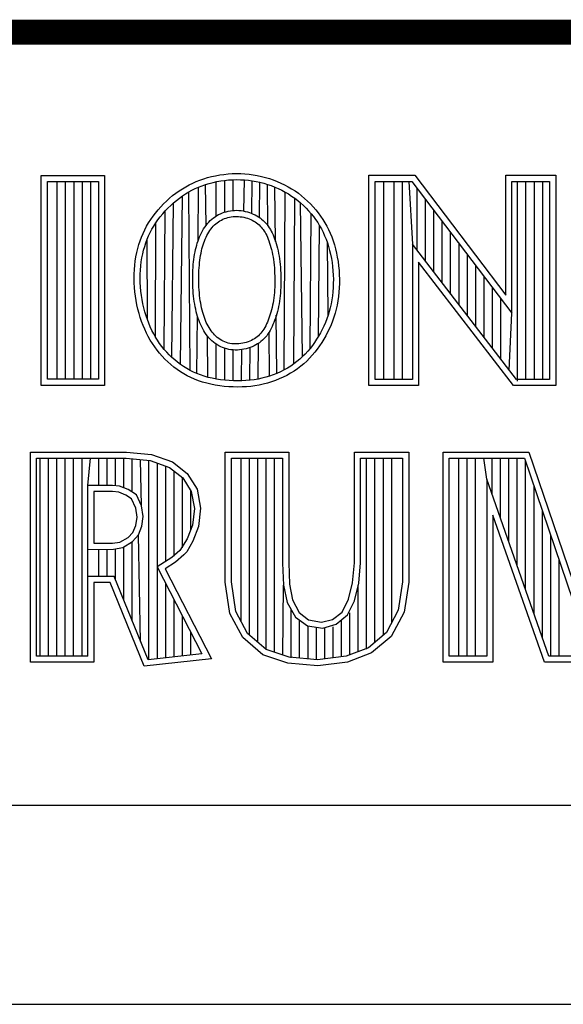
# Model space of a CAD drawing. Header units: inches. Extents: x 0 to 34, y 0 to 22.
# Tile 7 of 12: x 29.593 to 30.028, y 2.22 to 3.01. Entities that reach past the tile are written whole.
import ezdxf

# ---------------------------------------------------------------- set-up
doc = ezdxf.new("R2010")
doc.units = ezdxf.units.IN
doc.header["$LTSCALE"] = 1.87
doc.header["$MEASUREMENT"] = 0
doc.layers.get('0').update_dxf_attribs({"linetype": 'CONTINUOUS'})
doc.styles.get("Standard").update_dxf_attribs({"font": 'txt', "width": 0.8})

# ---------------------------------------------------------------- blocks, each defined once
blk = doc.blocks.new('*T33')
at = {"color": 0, "linetype": 'ByBlock', "lineweight": -2, "transparency": 16777216}
for p, q in [((0, 0), (5.13, 0)), ((0, 0), (0, -1.75)), ((5.13, 0), (5.13, -1.75)), ((0, -0.78), (5.13, -0.78)), ((0, -1.75), (5.13, -1.75))]:
    blk.add_line(p, q, dxfattribs=at)
at = {"color": 7, "linetype": 'Continuous', "transparency": 16777216, "insert": (2.565, -1.265), "char_height": 0.2, "width": 5.01, "attachment_point": 5}
blk.add_mtext('TPC-2230, 6 INCH', dxfattribs=at)

msp = doc.modelspace()

# ---------------------------------------------------------------- linework, layer by layer
at = {"color": 2, "linetype": 'Continuous'}
for p, q in [((29.60991, 2.88513), (29.66069, 2.88513)), ((29.60991, 2.71669), (29.60991, 2.88513)), ((29.66069, 2.88513), (29.66069, 2.71669)), ((29.73713, 2.88136), (29.74017, 2.88241)), ((29.74017, 2.88241), (29.74328, 2.88334)), ((29.74328, 2.88334), (29.74646, 2.88417)), ((29.74646, 2.88417), (29.7497, 2.88488)), ((29.7497, 2.88488), (29.75299, 2.88548)), ((29.75299, 2.88548), (29.75632, 2.88595)), ((29.75632, 2.88595), (29.75967, 2.8863)), ((29.75967, 2.8863), (29.76305, 2.88652)), ((29.76305, 2.88652), (29.76642, 2.88661)), ((29.76642, 2.88661), (29.7698, 2.88656)), ((29.7698, 2.88656), (29.77316, 2.88638)), ((29.77316, 2.88638), (29.7765, 2.88607)), ((29.7765, 2.88607), (29.77983, 2.88562)), ((29.77983, 2.88562), (29.78312, 2.88505)), ((29.78312, 2.88505), (29.78639, 2.88434)), ((29.78639, 2.88434), (29.78961, 2.88352)), ((29.78961, 2.88352), (29.79279, 2.88257)), ((29.79279, 2.88257), (29.79592, 2.8815)), ((29.87266, 2.88523), (29.90947, 2.88523)), ((29.87266, 2.71662), (29.87266, 2.88523)), ((29.90947, 2.88523), (29.98238, 2.78914)), ((29.98238, 2.88523), (30.02241, 2.88523)), ((29.98238, 2.78914), (29.98238, 2.88523)), ((30.02241, 2.88523), (30.02241, 2.71662)), ((29.61479, 2.88025), (29.65581, 2.88025)), ((29.61479, 2.72157), (29.61479, 2.88025)), ((29.62272, 2.72157), (29.62272, 2.88025)), ((29.62943, 2.72157), (29.62943, 2.88025)), ((29.63614, 2.72157), (29.63614, 2.88025)), ((29.64286, 2.72157), (29.64286, 2.88025)), ((29.64957, 2.72157), (29.64957, 2.88025)), ((29.65581, 2.88025), (29.65581, 2.72157)), ((29.72038, 2.87273), (29.72302, 2.87446)), ((29.72302, 2.87446), (29.72572, 2.87608)), ((29.72572, 2.87608), (29.72847, 2.87757)), ((29.72847, 2.87757), (29.73129, 2.87895)), ((29.73071, 2.87323), (29.73334, 2.87452)), ((29.73129, 2.87895), (29.73418, 2.88021)), ((29.73334, 2.87452), (29.73604, 2.8757)), ((29.73418, 2.88021), (29.73713, 2.88136)), ((29.73566, 2.8328), (29.73604, 2.8757)), ((29.73604, 2.8757), (29.73881, 2.87678)), ((29.73881, 2.87678), (29.74166, 2.87776)), ((29.74166, 2.87776), (29.7446, 2.87864)), ((29.74206, 2.84509), (29.74166, 2.87776)), ((29.7446, 2.87864), (29.7476, 2.87942)), ((29.7476, 2.87942), (29.75066, 2.8801)), ((29.75024, 2.85259), (29.75024, 2.88)), ((29.75066, 2.8801), (29.75377, 2.88066)), ((29.75377, 2.88066), (29.75692, 2.88111)), ((29.75692, 2.88111), (29.76009, 2.88144)), ((29.75695, 2.85565), (29.75695, 2.88111)), ((29.76009, 2.88144), (29.76327, 2.88164)), ((29.76327, 2.88164), (29.76645, 2.88173)), ((29.76366, 2.85699), (29.76366, 2.88166)), ((29.76645, 2.88173), (29.76963, 2.88168)), ((29.76963, 2.88168), (29.7728, 2.88151)), ((29.77242, 2.85648), (29.7728, 2.88151)), ((29.7728, 2.88151), (29.77595, 2.88122)), ((29.77595, 2.88122), (29.77908, 2.88079)), ((29.77876, 2.8546), (29.77908, 2.88079)), ((29.77908, 2.88079), (29.78219, 2.88025)), ((29.78219, 2.88025), (29.78527, 2.87959)), ((29.785, 2.85124), (29.78527, 2.87959)), ((29.78527, 2.87959), (29.7883, 2.87881)), ((29.7883, 2.87881), (29.7913, 2.87792)), ((29.7913, 2.87792), (29.79424, 2.87691)), ((29.79165, 2.84476), (29.7913, 2.87792)), ((29.79424, 2.87691), (29.79714, 2.87579)), ((29.79592, 2.8815), (29.79899, 2.88031)), ((29.79714, 2.87579), (29.79997, 2.87456)), ((29.7977, 2.83224), (29.79722, 2.87575)), ((29.79899, 2.88031), (29.802, 2.879)), ((29.79997, 2.87456), (29.80274, 2.87322)), ((29.802, 2.879), (29.80495, 2.87758)), ((29.80495, 2.87758), (29.80783, 2.87604)), ((29.80783, 2.87604), (29.81064, 2.87439)), ((29.81064, 2.87439), (29.81337, 2.87263)), ((29.87754, 2.88035), (29.90705, 2.88035)), ((29.87754, 2.7215), (29.87754, 2.88035)), ((29.88447, 2.7215), (29.88447, 2.88035)), ((29.89289, 2.7215), (29.89289, 2.88035)), ((29.8996, 2.7215), (29.8996, 2.88035)), ((29.90461, 2.88035), (29.90745, 2.82993)), ((29.90705, 2.88035), (29.98726, 2.77463)), ((29.91132, 2.82489), (29.91132, 2.87472)), ((29.98726, 2.88035), (30.01752, 2.88035)), ((29.98726, 2.77463), (29.98726, 2.88035)), ((29.99186, 2.7202), (29.99186, 2.88035)), ((29.99857, 2.7215), (29.99857, 2.88035)), ((30.00528, 2.7215), (30.00528, 2.88035)), ((30.01199, 2.7215), (30.01199, 2.88035)), ((30.01752, 2.88035), (30.01752, 2.7215)), ((29.71034, 2.86459), (29.71276, 2.8668)), ((29.71276, 2.8668), (29.71525, 2.86889)), ((29.71525, 2.86889), (29.71779, 2.87087)), ((29.71779, 2.87087), (29.72038, 2.87273)), ((29.71832, 2.8651), (29.72071, 2.86696)), ((29.72071, 2.86696), (29.72314, 2.8687)), ((29.72162, 2.73347), (29.72314, 2.8687)), ((29.72314, 2.8687), (29.72562, 2.87033)), ((29.72562, 2.87033), (29.72814, 2.87183)), ((29.72814, 2.87183), (29.73071, 2.87323)), ((29.72922, 2.72876), (29.72814, 2.87183)), ((29.80274, 2.87322), (29.80545, 2.87178)), ((29.80456, 2.72908), (29.80545, 2.87178)), ((29.80545, 2.87178), (29.80809, 2.87023)), ((29.80809, 2.87023), (29.81065, 2.86858)), ((29.81065, 2.86858), (29.81313, 2.86683)), ((29.81245, 2.73399), (29.81313, 2.86683)), ((29.81313, 2.86683), (29.81553, 2.86499)), ((29.81337, 2.87263), (29.81603, 2.87077)), ((29.81603, 2.87077), (29.81859, 2.86879)), ((29.81859, 2.86879), (29.82107, 2.86672)), ((29.82107, 2.86672), (29.82345, 2.86455)), ((29.70354, 2.85744), (29.70572, 2.85991)), ((29.70572, 2.85991), (29.70799, 2.86229)), ((29.70799, 2.86229), (29.71034, 2.86459)), ((29.70932, 2.85661), (29.71146, 2.85887)), ((29.71146, 2.85887), (29.71368, 2.86104)), ((29.71368, 2.86104), (29.71597, 2.86312)), ((29.7147, 2.73911), (29.71597, 2.86312)), ((29.71597, 2.86312), (29.71832, 2.8651)), ((29.81553, 2.86499), (29.81786, 2.86304)), ((29.81786, 2.86304), (29.82009, 2.86101)), ((29.8194, 2.73976), (29.81786, 2.86304)), ((29.82009, 2.86101), (29.82224, 2.85889)), ((29.82224, 2.85889), (29.8243, 2.8567)), ((29.82345, 2.86455), (29.82574, 2.8623)), ((29.82574, 2.8623), (29.82793, 2.85996)), ((29.82793, 2.85996), (29.83001, 2.85754)), ((29.91803, 2.81617), (29.91803, 2.86587)), ((29.69767, 2.8497), (29.69951, 2.85234)), ((29.69951, 2.85234), (29.70147, 2.85492)), ((29.70147, 2.85492), (29.70354, 2.85744)), ((29.70346, 2.84946), (29.70531, 2.85189)), ((29.70531, 2.85189), (29.70726, 2.85428)), ((29.70726, 2.85428), (29.70932, 2.85661)), ((29.7085, 2.74561), (29.70932, 2.85661)), ((29.74666, 2.85001), (29.74795, 2.85104)), ((29.74795, 2.85104), (29.74929, 2.85199)), ((29.74929, 2.85199), (29.75068, 2.85286)), ((29.75068, 2.85286), (29.75211, 2.85365)), ((29.75211, 2.85365), (29.75358, 2.85436)), ((29.75358, 2.85436), (29.75509, 2.855)), ((29.75509, 2.855), (29.75664, 2.85555)), ((29.75664, 2.85555), (29.75823, 2.85603)), ((29.75686, 2.85045), (29.75817, 2.85092)), ((29.75817, 2.85092), (29.75951, 2.85132)), ((29.75823, 2.85603), (29.75986, 2.85643)), ((29.75951, 2.85132), (29.76088, 2.85166)), ((29.75986, 2.85643), (29.76152, 2.85674)), ((29.76088, 2.85166), (29.76228, 2.85192)), ((29.76152, 2.85674), (29.76321, 2.85696)), ((29.76228, 2.85192), (29.7637, 2.8521)), ((29.76321, 2.85696), (29.76492, 2.85708)), ((29.7637, 2.8521), (29.76513, 2.85221)), ((29.76492, 2.85708), (29.76665, 2.85711)), ((29.76513, 2.85221), (29.76658, 2.85223)), ((29.76658, 2.85223), (29.76804, 2.85216)), ((29.76665, 2.85711), (29.76839, 2.85704)), ((29.76804, 2.85216), (29.76951, 2.85202)), ((29.76839, 2.85704), (29.77011, 2.85687)), ((29.76951, 2.85202), (29.77096, 2.8518)), ((29.77011, 2.85687), (29.77181, 2.85661)), ((29.77096, 2.8518), (29.7724, 2.85151)), ((29.77181, 2.85661), (29.77349, 2.85627)), ((29.7724, 2.85151), (29.77382, 2.85114)), ((29.77349, 2.85627), (29.77514, 2.85585)), ((29.77382, 2.85114), (29.77521, 2.85072)), ((29.77514, 2.85585), (29.77675, 2.85535)), ((29.77521, 2.85072), (29.77655, 2.85023)), ((29.77675, 2.85535), (29.77832, 2.85479)), ((29.77832, 2.85479), (29.77984, 2.85416)), ((29.77984, 2.85416), (29.7813, 2.85346)), ((29.7813, 2.85346), (29.78271, 2.8527)), ((29.78271, 2.8527), (29.78407, 2.85188)), ((29.78407, 2.85188), (29.78537, 2.85099)), ((29.78537, 2.85099), (29.78661, 2.85005)), ((29.8243, 2.8567), (29.82626, 2.85442)), ((29.82543, 2.74634), (29.82626, 2.85442)), ((29.82626, 2.85442), (29.82812, 2.85209)), ((29.82812, 2.85209), (29.82988, 2.84969)), ((29.83001, 2.85754), (29.832, 2.85505)), ((29.832, 2.85505), (29.83387, 2.8525)), ((29.83387, 2.8525), (29.83564, 2.84988)), ((29.92474, 2.80744), (29.92474, 2.85703)), ((29.69288, 2.84149), (29.69436, 2.84429)), ((29.69436, 2.84429), (29.69595, 2.84702)), ((29.69595, 2.84702), (29.69767, 2.8497)), ((29.69862, 2.84191), (29.70012, 2.84447)), ((29.70012, 2.84447), (29.70173, 2.84699)), ((29.70152, 2.75545), (29.70173, 2.84699)), ((29.70173, 2.84699), (29.70346, 2.84946)), ((29.74009, 2.84219), (29.74103, 2.84366)), ((29.74103, 2.84366), (29.74204, 2.84507)), ((29.74204, 2.84507), (29.74311, 2.84642)), ((29.74311, 2.84642), (29.74424, 2.84769)), ((29.74424, 2.84769), (29.74542, 2.84889)), ((29.74542, 2.84889), (29.74666, 2.85001)), ((29.74594, 2.84213), (29.74685, 2.84328)), ((29.74685, 2.84328), (29.7478, 2.84436)), ((29.7478, 2.84436), (29.74879, 2.84536)), ((29.74879, 2.84536), (29.74982, 2.84628)), ((29.74982, 2.84628), (29.7509, 2.84714)), ((29.7509, 2.84714), (29.75201, 2.84793)), ((29.75201, 2.84793), (29.75316, 2.84865)), ((29.75316, 2.84865), (29.75435, 2.84931)), ((29.75435, 2.84931), (29.75559, 2.84991)), ((29.75559, 2.84991), (29.75686, 2.85045)), ((29.77655, 2.85023), (29.77785, 2.8497)), ((29.77785, 2.8497), (29.7791, 2.8491)), ((29.7791, 2.8491), (29.78029, 2.84846)), ((29.78029, 2.84846), (29.78143, 2.84777)), ((29.78143, 2.84777), (29.78251, 2.84703)), ((29.78251, 2.84703), (29.78354, 2.84625)), ((29.78354, 2.84625), (29.78452, 2.84541)), ((29.78452, 2.84541), (29.78544, 2.84453)), ((29.78544, 2.84453), (29.78632, 2.8436)), ((29.78632, 2.8436), (29.78714, 2.84263)), ((29.78661, 2.85005), (29.78779, 2.84904)), ((29.78779, 2.84904), (29.7889, 2.84798)), ((29.7889, 2.84798), (29.78996, 2.84686)), ((29.78996, 2.84686), (29.79095, 2.84569)), ((29.79095, 2.84569), (29.79188, 2.84446)), ((29.79188, 2.84446), (29.79276, 2.84317)), ((29.79276, 2.84317), (29.79358, 2.84183)), ((29.82988, 2.84969), (29.83153, 2.84723)), ((29.83153, 2.84723), (29.83308, 2.84472)), ((29.83226, 2.75623), (29.83308, 2.84472)), ((29.83308, 2.84472), (29.83453, 2.84214)), ((29.83564, 2.84988), (29.83729, 2.8472)), ((29.83729, 2.8472), (29.83883, 2.84444)), ((29.83883, 2.84444), (29.84027, 2.84162)), ((29.93146, 2.79872), (29.93146, 2.84818)), ((29.68915, 2.83268), (29.69027, 2.83569)), ((29.69027, 2.83569), (29.69151, 2.83863)), ((29.69151, 2.83863), (29.69288, 2.84149)), ((29.69481, 2.83388), (29.69597, 2.83663)), ((29.69597, 2.83663), (29.69724, 2.8393)), ((29.69724, 2.8393), (29.69862, 2.84191)), ((29.73621, 2.83426), (29.73687, 2.83591)), ((29.73687, 2.83591), (29.7376, 2.83754)), ((29.7376, 2.83754), (29.73837, 2.83913)), ((29.73837, 2.83913), (29.7392, 2.84068)), ((29.7392, 2.84068), (29.74009, 2.84219)), ((29.74137, 2.834), (29.74202, 2.83548)), ((29.74202, 2.83548), (29.74272, 2.83691)), ((29.74272, 2.83691), (29.74346, 2.8383)), ((29.74346, 2.8383), (29.74425, 2.83963)), ((29.74425, 2.83963), (29.74507, 2.84091)), ((29.74507, 2.84091), (29.74594, 2.84213)), ((29.78714, 2.84263), (29.78792, 2.84161)), ((29.78792, 2.84161), (29.78866, 2.84052)), ((29.78866, 2.84052), (29.78936, 2.83938)), ((29.78936, 2.83938), (29.79002, 2.83817)), ((29.79002, 2.83817), (29.79066, 2.83688)), ((29.79066, 2.83688), (29.79128, 2.83552)), ((29.79128, 2.83552), (29.79187, 2.83407)), ((29.79358, 2.84183), (29.79435, 2.84043)), ((29.79435, 2.84043), (29.79508, 2.83897)), ((29.79508, 2.83897), (29.79576, 2.83744)), ((29.79576, 2.83744), (29.79642, 2.83585)), ((29.79642, 2.83585), (29.79704, 2.83418)), ((29.83453, 2.84214), (29.83587, 2.8395)), ((29.83587, 2.8395), (29.83711, 2.83678)), ((29.83711, 2.83678), (29.83825, 2.83398)), ((29.84027, 2.84162), (29.84159, 2.83871)), ((29.84159, 2.83871), (29.84281, 2.83573)), ((29.84281, 2.83573), (29.84392, 2.83265)), ((29.93817, 2.78999), (29.93817, 2.83934)), ((29.68725, 2.82642), (29.68814, 2.82959)), ((29.68814, 2.82959), (29.68915, 2.83268)), ((29.69197, 2.82519), (29.69281, 2.82817)), ((29.69281, 2.82817), (29.69375, 2.83107)), ((29.69375, 2.83107), (29.69481, 2.83388)), ((29.69496, 2.76953), (29.69481, 2.83388)), ((29.73359, 2.82556), (29.73402, 2.82737)), ((29.73402, 2.82737), (29.7345, 2.82915)), ((29.7345, 2.82915), (29.73502, 2.83089)), ((29.73502, 2.83089), (29.73559, 2.83259)), ((29.73559, 2.83259), (29.73621, 2.83426)), ((29.73876, 2.82618), (29.7392, 2.82782)), ((29.7392, 2.82782), (29.73967, 2.82941)), ((29.73967, 2.82941), (29.7402, 2.83097)), ((29.7402, 2.83097), (29.74076, 2.8325)), ((29.74076, 2.8325), (29.74137, 2.834)), ((29.79187, 2.83407), (29.79245, 2.83253)), ((29.79245, 2.83253), (29.79301, 2.8309)), ((29.79301, 2.8309), (29.79354, 2.82919)), ((29.79354, 2.82919), (29.79405, 2.82741)), ((29.79405, 2.82741), (29.79453, 2.82556)), ((29.79704, 2.83418), (29.79765, 2.83243)), ((29.79765, 2.83243), (29.79822, 2.8306)), ((29.79822, 2.8306), (29.79876, 2.82869)), ((29.79876, 2.82869), (29.79928, 2.82672)), ((29.83825, 2.83398), (29.8393, 2.83108)), ((29.8393, 2.83108), (29.84024, 2.8281)), ((29.83985, 2.77295), (29.8393, 2.83108)), ((29.84024, 2.8281), (29.84109, 2.82502)), ((29.84392, 2.83265), (29.84492, 2.82949)), ((29.84492, 2.82949), (29.84582, 2.82623)), ((29.99086, 2.7215), (29.90745, 2.82993)), ((29.90745, 2.82993), (29.90745, 2.7215)), ((29.94488, 2.78127), (29.94488, 2.83049)), ((29.68528, 2.81646), (29.68582, 2.81985)), ((29.68582, 2.81985), (29.68647, 2.82317)), ((29.68647, 2.82317), (29.68725, 2.82642)), ((29.69062, 2.81899), (29.69124, 2.82213)), ((29.69124, 2.82213), (29.69197, 2.82519)), ((29.73225, 2.81777), (29.73253, 2.81981)), ((29.73253, 2.81981), (29.73285, 2.82178)), ((29.73285, 2.82178), (29.7332, 2.82369)), ((29.7332, 2.82369), (29.73359, 2.82556)), ((29.73736, 2.81908), (29.73766, 2.82095)), ((29.73766, 2.82095), (29.73799, 2.82275)), ((29.73799, 2.82275), (29.73836, 2.82449)), ((29.73836, 2.82449), (29.73876, 2.82618)), ((29.79453, 2.82556), (29.79498, 2.82364)), ((29.79498, 2.82364), (29.79539, 2.82166)), ((29.79539, 2.82166), (29.79575, 2.81962)), ((29.79575, 2.81962), (29.79607, 2.81754)), ((29.79928, 2.82672), (29.79975, 2.82468)), ((29.79975, 2.82468), (29.80018, 2.82258)), ((29.80018, 2.82258), (29.80057, 2.82043)), ((29.80057, 2.82043), (29.80091, 2.81822)), ((29.84109, 2.82502), (29.84184, 2.82185)), ((29.84184, 2.82185), (29.84249, 2.8186)), ((29.84582, 2.82623), (29.84661, 2.82288)), ((29.84661, 2.82288), (29.84729, 2.81948)), ((29.84729, 2.81948), (29.84786, 2.81601)), ((29.95159, 2.77255), (29.95159, 2.82165)), ((29.68457, 2.80955), (29.68487, 2.81303)), ((29.68487, 2.81303), (29.68528, 2.81646)), ((29.68945, 2.80923), (29.68972, 2.81253)), ((29.68972, 2.81253), (29.69012, 2.81579)), ((29.69012, 2.81579), (29.69062, 2.81899)), ((29.73148, 2.80911), (29.73162, 2.81134)), ((29.73162, 2.81134), (29.73179, 2.81353)), ((29.73179, 2.81353), (29.73201, 2.81568)), ((29.73201, 2.81568), (29.73225, 2.81777)), ((29.73649, 2.81099), (29.73666, 2.8131)), ((29.73666, 2.8131), (29.73686, 2.81515)), ((29.73686, 2.81515), (29.73709, 2.81715)), ((29.73709, 2.81715), (29.73736, 2.81908)), ((29.79607, 2.81754), (29.79635, 2.81541)), ((29.79635, 2.81541), (29.79659, 2.81324)), ((29.79659, 2.81324), (29.79678, 2.81105)), ((29.80091, 2.81822), (29.8012, 2.81599)), ((29.8012, 2.81599), (29.80144, 2.81372)), ((29.80144, 2.81372), (29.80164, 2.81143)), ((29.80164, 2.81143), (29.8018, 2.80912)), ((29.84249, 2.8186), (29.84303, 2.8153)), ((29.84303, 2.8153), (29.84346, 2.81196)), ((29.84346, 2.81196), (29.84378, 2.80859)), ((29.84786, 2.81601), (29.84831, 2.81251)), ((29.84831, 2.81251), (29.84865, 2.80898)), ((29.98845, 2.71662), (29.91233, 2.81558)), ((29.91233, 2.81558), (29.91233, 2.71662)), ((29.9583, 2.76382), (29.9583, 2.8128)), ((29.68436, 2.80249), (29.68441, 2.80603)), ((29.68441, 2.80603), (29.68457, 2.80955)), ((29.68925, 2.80251), (29.68929, 2.80588)), ((29.68929, 2.80588), (29.68945, 2.80923)), ((29.73129, 2.80222), (29.73132, 2.80454)), ((29.73132, 2.80454), (29.73138, 2.80684)), ((29.73138, 2.80684), (29.73148, 2.80911)), ((29.73618, 2.80222), (29.7362, 2.80445)), ((29.7362, 2.80445), (29.73626, 2.80666)), ((29.73626, 2.80666), (29.73635, 2.80885)), ((29.73635, 2.80885), (29.73649, 2.81099)), ((29.79678, 2.81105), (29.79693, 2.80883)), ((29.79693, 2.80883), (29.79704, 2.8066)), ((29.79704, 2.8066), (29.79712, 2.80435)), ((29.79712, 2.80435), (29.79715, 2.80211)), ((29.8018, 2.80912), (29.80192, 2.8068)), ((29.80192, 2.8068), (29.802, 2.80448)), ((29.802, 2.80448), (29.80204, 2.80215)), ((29.84378, 2.80859), (29.84399, 2.80521)), ((29.84399, 2.80521), (29.84409, 2.80184)), ((29.84865, 2.80898), (29.84887, 2.80543)), ((29.84887, 2.80543), (29.84897, 2.80189)), ((29.96501, 2.7551), (29.96501, 2.80395)), ((29.68445, 2.79892), (29.68436, 2.80249)), ((29.68465, 2.79535), (29.68445, 2.79892)), ((29.68932, 2.79912), (29.68925, 2.80251)), ((29.68952, 2.79571), (29.68932, 2.79912)), ((29.68983, 2.7923), (29.68952, 2.79571)), ((29.73132, 2.79988), (29.73129, 2.80222)), ((29.73138, 2.79754), (29.73132, 2.79988)), ((29.73148, 2.79521), (29.73138, 2.79754)), ((29.7362, 2.79997), (29.73618, 2.80222)), ((29.73626, 2.79771), (29.7362, 2.79997)), ((29.73636, 2.79546), (29.73626, 2.79771)), ((29.73649, 2.79323), (29.73636, 2.79546)), ((29.79705, 2.79543), (29.79694, 2.79324)), ((29.79712, 2.79764), (29.79705, 2.79543)), ((29.79716, 2.79987), (29.79712, 2.79764)), ((29.79715, 2.80211), (29.79716, 2.79987)), ((29.802, 2.79752), (29.80193, 2.79523)), ((29.80204, 2.79983), (29.802, 2.79752)), ((29.80204, 2.80215), (29.80204, 2.79983)), ((29.84407, 2.79848), (29.84393, 2.79514)), ((29.84409, 2.80184), (29.84407, 2.79848)), ((29.84895, 2.79836), (29.84881, 2.79486)), ((29.84897, 2.80189), (29.84895, 2.79836)), ((29.68498, 2.79178), (29.68465, 2.79535)), ((29.68542, 2.78823), (29.68498, 2.79178)), ((29.68598, 2.7847), (29.68542, 2.78823)), ((29.69026, 2.78891), (29.68983, 2.7923)), ((29.69079, 2.78554), (29.69026, 2.78891)), ((29.73162, 2.79289), (29.73148, 2.79521)), ((29.73181, 2.79059), (29.73162, 2.79289)), ((29.73203, 2.78833), (29.73181, 2.79059)), ((29.73229, 2.7861), (29.73203, 2.78833)), ((29.73667, 2.79102), (29.73649, 2.79323)), ((29.73688, 2.78885), (29.73667, 2.79102)), ((29.73713, 2.78672), (29.73688, 2.78885)), ((29.79659, 2.78897), (29.79636, 2.78689)), ((29.79679, 2.79109), (29.79659, 2.78897)), ((29.79694, 2.79324), (29.79679, 2.79109)), ((29.80145, 2.78847), (29.8012, 2.78628)), ((29.80165, 2.79069), (29.80145, 2.78847)), ((29.80181, 2.79295), (29.80165, 2.79069)), ((29.80193, 2.79523), (29.80181, 2.79295)), ((29.84332, 2.78856), (29.84285, 2.78533)), ((29.84368, 2.79183), (29.84332, 2.78856)), ((29.84393, 2.79514), (29.84368, 2.79183)), ((29.84817, 2.78794), (29.84767, 2.78453)), ((29.84855, 2.79138), (29.84817, 2.78794)), ((29.84881, 2.79486), (29.84855, 2.79138)), ((29.97172, 2.74637), (29.97172, 2.79511)), ((29.68665, 2.78121), (29.68598, 2.7847)), ((29.68742, 2.77778), (29.68665, 2.78121)), ((29.69142, 2.78221), (29.69079, 2.78554)), ((29.69216, 2.77893), (29.69142, 2.78221)), ((29.73259, 2.78393), (29.73229, 2.7861)), ((29.73293, 2.78181), (29.73259, 2.78393)), ((29.7333, 2.77976), (29.73293, 2.78181)), ((29.73372, 2.77776), (29.7333, 2.77976)), ((29.73742, 2.78465), (29.73713, 2.78672)), ((29.73774, 2.78264), (29.73742, 2.78465)), ((29.73809, 2.78069), (29.73774, 2.78264)), ((29.73849, 2.77881), (29.73809, 2.78069)), ((29.79538, 2.78097), (29.79497, 2.77911)), ((29.79575, 2.78289), (29.79538, 2.78097)), ((29.79608, 2.78486), (29.79575, 2.78289)), ((29.79636, 2.78689), (29.79608, 2.78486)), ((29.80016, 2.77999), (29.79973, 2.778)), ((29.80056, 2.78203), (29.80016, 2.77999)), ((29.8009, 2.78413), (29.80056, 2.78203)), ((29.8012, 2.78628), (29.8009, 2.78413)), ((29.84227, 2.78214), (29.84157, 2.77902)), ((29.84285, 2.78533), (29.84227, 2.78214)), ((29.84705, 2.78117), (29.84631, 2.77787)), ((29.84767, 2.78453), (29.84705, 2.78117)), ((29.97844, 2.73765), (29.97844, 2.78626)), ((29.6883, 2.77441), (29.68742, 2.77778)), ((29.68928, 2.77111), (29.6883, 2.77441)), ((29.693, 2.77572), (29.69216, 2.77893)), ((29.69393, 2.77259), (29.693, 2.77572)), ((29.69496, 2.76953), (29.69393, 2.77259)), ((29.73417, 2.77581), (29.73372, 2.77776)), ((29.73467, 2.77392), (29.73417, 2.77581)), ((29.73521, 2.77208), (29.73467, 2.77392)), ((29.73473, 2.72618), (29.73513, 2.77233)), ((29.73578, 2.77029), (29.73521, 2.77208)), ((29.73891, 2.77699), (29.73849, 2.77881)), ((29.73937, 2.77522), (29.73891, 2.77699)), ((29.73987, 2.77352), (29.73937, 2.77522)), ((29.74041, 2.77186), (29.73987, 2.77352)), ((29.74097, 2.77026), (29.74041, 2.77186)), ((29.79298, 2.77215), (29.79241, 2.77053)), ((29.79353, 2.77381), (29.79298, 2.77215)), ((29.79404, 2.77553), (29.79353, 2.77381)), ((29.79453, 2.77729), (29.79404, 2.77553)), ((29.79497, 2.77911), (29.79453, 2.77729)), ((29.79819, 2.77235), (29.7976, 2.77057)), ((29.79874, 2.77418), (29.79819, 2.77235)), ((29.79887, 2.72636), (29.79836, 2.77292)), ((29.79925, 2.77606), (29.79874, 2.77418)), ((29.79973, 2.778), (29.79925, 2.77606)), ((29.83985, 2.77295), (29.83883, 2.77001)), ((29.84077, 2.77595), (29.83985, 2.77295)), ((29.84157, 2.77902), (29.84077, 2.77595)), ((29.84546, 2.77462), (29.8445, 2.77144)), ((29.84631, 2.77787), (29.84546, 2.77462)), ((29.98515, 2.72892), (29.98726, 2.77463)), ((29.69036, 2.76789), (29.68928, 2.77111)), ((29.69155, 2.76475), (29.69036, 2.76789)), ((29.69283, 2.76168), (29.69155, 2.76475)), ((29.69608, 2.76655), (29.69496, 2.76953)), ((29.6973, 2.76366), (29.69608, 2.76655)), ((29.7364, 2.76856), (29.73578, 2.77029)), ((29.73706, 2.76686), (29.7364, 2.76856)), ((29.73777, 2.76521), (29.73706, 2.76686)), ((29.73852, 2.7636), (29.73777, 2.76521)), ((29.74158, 2.76871), (29.74097, 2.77026)), ((29.74222, 2.76721), (29.74158, 2.76871)), ((29.7429, 2.76576), (29.74222, 2.76721)), ((29.74362, 2.76436), (29.7429, 2.76576)), ((29.74439, 2.76302), (29.74362, 2.76436)), ((29.78984, 2.76455), (29.78912, 2.76319)), ((29.79053, 2.76596), (29.78984, 2.76455)), ((29.79118, 2.76743), (29.79053, 2.76596)), ((29.79181, 2.76896), (29.79118, 2.76743)), ((29.79241, 2.77053), (29.79181, 2.76896)), ((29.79495, 2.7639), (29.79419, 2.76233)), ((29.79567, 2.76551), (29.79495, 2.7639)), ((29.79635, 2.76716), (29.79567, 2.76551)), ((29.79699, 2.76884), (29.79635, 2.76716)), ((29.7976, 2.77057), (29.79699, 2.76884)), ((29.83649, 2.76432), (29.83517, 2.76156)), ((29.83771, 2.76714), (29.83649, 2.76432)), ((29.83883, 2.77001), (29.83771, 2.76714)), ((29.84223, 2.76528), (29.84093, 2.7623)), ((29.84342, 2.76833), (29.84223, 2.76528)), ((29.8445, 2.77144), (29.84342, 2.76833)), ((29.69423, 2.7587), (29.69283, 2.76168)), ((29.69572, 2.75579), (29.69423, 2.7587)), ((29.69861, 2.76084), (29.6973, 2.76366)), ((29.70002, 2.75811), (29.69861, 2.76084)), ((29.70152, 2.75545), (29.70002, 2.75811)), ((29.73933, 2.76203), (29.73852, 2.7636)), ((29.7402, 2.76051), (29.73933, 2.76203)), ((29.74112, 2.75904), (29.7402, 2.76051)), ((29.74211, 2.75762), (29.74112, 2.75904)), ((29.74316, 2.75625), (29.74211, 2.75762)), ((29.74353, 2.72322), (29.74313, 2.75629)), ((29.74428, 2.75494), (29.74316, 2.75625)), ((29.7452, 2.76173), (29.74439, 2.76302)), ((29.74605, 2.7605), (29.7452, 2.76173)), ((29.74696, 2.75932), (29.74605, 2.7605)), ((29.74791, 2.7582), (29.74696, 2.75932)), ((29.74892, 2.75713), (29.74791, 2.7582)), ((29.74997, 2.75613), (29.74892, 2.75713)), ((29.75106, 2.75519), (29.74997, 2.75613)), ((29.78401, 2.75653), (29.783, 2.75566)), ((29.78497, 2.75746), (29.78401, 2.75653)), ((29.78588, 2.75846), (29.78497, 2.75746)), ((29.78675, 2.75953), (29.78588, 2.75846)), ((29.78758, 2.76068), (29.78675, 2.75953)), ((29.78837, 2.7619), (29.78758, 2.76068)), ((29.78912, 2.76319), (29.78837, 2.7619)), ((29.79063, 2.75657), (29.78958, 2.75528)), ((29.79161, 2.75793), (29.79063, 2.75657)), ((29.79253, 2.75934), (29.79161, 2.75793)), ((29.79339, 2.76081), (29.79253, 2.75934)), ((29.79294, 2.72413), (29.79256, 2.75941)), ((29.79419, 2.76233), (29.79339, 2.76081)), ((29.83226, 2.75623), (29.83068, 2.75365)), ((29.83376, 2.75887), (29.83226, 2.75623)), ((29.83517, 2.76156), (29.83376, 2.75887)), ((29.83805, 2.75653), (29.83646, 2.75374)), ((29.83954, 2.75938), (29.83805, 2.75653)), ((29.84093, 2.7623), (29.83954, 2.75938)), ((29.69732, 2.75296), (29.69572, 2.75579)), ((29.69903, 2.75021), (29.69732, 2.75296)), ((29.70084, 2.74754), (29.69903, 2.75021)), ((29.70312, 2.75287), (29.70152, 2.75545)), ((29.70482, 2.75037), (29.70312, 2.75287)), ((29.70662, 2.74795), (29.70482, 2.75037)), ((29.74545, 2.75369), (29.74428, 2.75494)), ((29.74669, 2.75251), (29.74545, 2.75369)), ((29.74799, 2.75139), (29.74669, 2.75251)), ((29.74935, 2.75036), (29.74799, 2.75139)), ((29.75076, 2.7494), (29.74935, 2.75036)), ((29.75024, 2.72175), (29.75024, 2.74975)), ((29.75223, 2.74852), (29.75076, 2.7494)), ((29.7522, 2.75432), (29.75106, 2.75519)), ((29.75338, 2.75352), (29.7522, 2.75432)), ((29.75376, 2.74774), (29.75223, 2.74852)), ((29.7546, 2.7528), (29.75338, 2.75352)), ((29.75586, 2.75215), (29.7546, 2.7528)), ((29.75715, 2.75158), (29.75586, 2.75215)), ((29.75847, 2.7511), (29.75715, 2.75158)), ((29.75982, 2.7507), (29.75847, 2.7511)), ((29.76121, 2.75038), (29.75982, 2.7507)), ((29.76261, 2.75014), (29.76121, 2.75038)), ((29.76404, 2.74999), (29.76261, 2.75014)), ((29.76549, 2.74992), (29.76404, 2.74999)), ((29.76696, 2.74994), (29.76549, 2.74992)), ((29.76844, 2.75005), (29.76696, 2.74994)), ((29.76993, 2.75023), (29.76844, 2.75005)), ((29.77141, 2.75049), (29.76993, 2.75023)), ((29.77288, 2.75082), (29.77141, 2.75049)), ((29.77432, 2.75123), (29.77288, 2.75082)), ((29.77573, 2.75169), (29.77432, 2.75123)), ((29.77709, 2.75222), (29.77573, 2.75169)), ((29.77839, 2.7528), (29.77709, 2.75222)), ((29.77963, 2.75343), (29.77839, 2.7528)), ((29.78049, 2.74839), (29.77896, 2.74771)), ((29.78081, 2.75412), (29.77963, 2.75343)), ((29.78197, 2.74914), (29.78049, 2.74839)), ((29.78193, 2.75486), (29.78081, 2.75412)), ((29.783, 2.75566), (29.78193, 2.75486)), ((29.78339, 2.74997), (29.78197, 2.74914)), ((29.78475, 2.75087), (29.78339, 2.74997)), ((29.7838, 2.72178), (29.78407, 2.75042)), ((29.78606, 2.75186), (29.78475, 2.75087)), ((29.7873, 2.75292), (29.78606, 2.75186)), ((29.78847, 2.75406), (29.7873, 2.75292)), ((29.78958, 2.75528), (29.78847, 2.75406)), ((29.82726, 2.7487), (29.82543, 2.74634)), ((29.82901, 2.75114), (29.82726, 2.7487)), ((29.83068, 2.75365), (29.82901, 2.75114)), ((29.83303, 2.74837), (29.83117, 2.74578)), ((29.83479, 2.75102), (29.83303, 2.74837)), ((29.83646, 2.75374), (29.83479, 2.75102)), ((29.70275, 2.74496), (29.70084, 2.74754)), ((29.70477, 2.74247), (29.70275, 2.74496)), ((29.70688, 2.74006), (29.70477, 2.74247)), ((29.7085, 2.74561), (29.70662, 2.74795)), ((29.71048, 2.74335), (29.7085, 2.74561)), ((29.71255, 2.74119), (29.71048, 2.74335)), ((29.7147, 2.73911), (29.71255, 2.74119)), ((29.75533, 2.74705), (29.75376, 2.74774)), ((29.75694, 2.74647), (29.75533, 2.74705)), ((29.75858, 2.74598), (29.75694, 2.74647)), ((29.75695, 2.72081), (29.75695, 2.74646)), ((29.76025, 2.74559), (29.75858, 2.74598)), ((29.76195, 2.74531), (29.76025, 2.74559)), ((29.76367, 2.74512), (29.76195, 2.74531)), ((29.76366, 2.72034), (29.76366, 2.74512)), ((29.76541, 2.74504), (29.76367, 2.74512)), ((29.76716, 2.74506), (29.76541, 2.74504)), ((29.76891, 2.74518), (29.76716, 2.74506)), ((29.77066, 2.7454), (29.76891, 2.74518)), ((29.77038, 2.72032), (29.77075, 2.74542)), ((29.77238, 2.7457), (29.77066, 2.7454)), ((29.77408, 2.74609), (29.77238, 2.7457)), ((29.77575, 2.74656), (29.77408, 2.74609)), ((29.77737, 2.7471), (29.77575, 2.74656)), ((29.77709, 2.72078), (29.77742, 2.74711)), ((29.77896, 2.74771), (29.77737, 2.7471)), ((29.8215, 2.74187), (29.8194, 2.73976)), ((29.82351, 2.74406), (29.8215, 2.74187)), ((29.82543, 2.74634), (29.82351, 2.74406)), ((29.82718, 2.74084), (29.82503, 2.73849)), ((29.82923, 2.74327), (29.82718, 2.74084)), ((29.83117, 2.74578), (29.82923, 2.74327)), ((29.70908, 2.73775), (29.70688, 2.74006)), ((29.71138, 2.73553), (29.70908, 2.73775)), ((29.71376, 2.73342), (29.71138, 2.73553)), ((29.71623, 2.7314), (29.71376, 2.73342)), ((29.71693, 2.73713), (29.7147, 2.73911)), ((29.71923, 2.73525), (29.71693, 2.73713)), ((29.72162, 2.73347), (29.71923, 2.73525)), ((29.72407, 2.73179), (29.72162, 2.73347)), ((29.80992, 2.73225), (29.80728, 2.73061)), ((29.81245, 2.73399), (29.80992, 2.73225)), ((29.81488, 2.73582), (29.81245, 2.73399)), ((29.81719, 2.73775), (29.81488, 2.73582)), ((29.8194, 2.73976), (29.81719, 2.73775)), ((29.8204, 2.73407), (29.81791, 2.732)), ((29.82277, 2.73623), (29.8204, 2.73407)), ((29.82503, 2.73849), (29.82277, 2.73623)), ((29.71878, 2.7295), (29.71623, 2.7314)), ((29.72141, 2.7277), (29.71878, 2.7295)), ((29.72413, 2.72601), (29.72141, 2.7277)), ((29.7266, 2.73022), (29.72407, 2.73179)), ((29.72694, 2.72444), (29.72413, 2.72601)), ((29.72922, 2.72876), (29.7266, 2.73022)), ((29.72985, 2.72299), (29.72694, 2.72444)), ((29.73193, 2.72741), (29.72922, 2.72876)), ((29.73473, 2.72618), (29.73193, 2.72741)), ((29.73763, 2.72505), (29.73473, 2.72618)), ((29.74064, 2.72405), (29.73763, 2.72505)), ((29.79593, 2.72518), (29.79294, 2.72413)), ((29.79887, 2.72636), (29.79593, 2.72518)), ((29.80175, 2.72766), (29.79887, 2.72636)), ((29.80456, 2.72908), (29.80175, 2.72766)), ((29.80685, 2.72477), (29.80386, 2.72326)), ((29.80728, 2.73061), (29.80456, 2.72908)), ((29.80977, 2.72641), (29.80685, 2.72477)), ((29.81259, 2.72816), (29.80977, 2.72641)), ((29.81531, 2.73003), (29.81259, 2.72816)), ((29.81791, 2.732), (29.81531, 2.73003)), ((29.66069, 2.71669), (29.60991, 2.71669)), ((29.65581, 2.72157), (29.61479, 2.72157)), ((29.73286, 2.72166), (29.72985, 2.72299)), ((29.73598, 2.72046), (29.73286, 2.72166)), ((29.7392, 2.71938), (29.73598, 2.72046)), ((29.74252, 2.71844), (29.7392, 2.71938)), ((29.74376, 2.72316), (29.74064, 2.72405)), ((29.74594, 2.71762), (29.74252, 2.71844)), ((29.74698, 2.7224), (29.74376, 2.72316)), ((29.74944, 2.71694), (29.74594, 2.71762)), ((29.75029, 2.72175), (29.74698, 2.7224)), ((29.75298, 2.71638), (29.74944, 2.71694)), ((29.75366, 2.72122), (29.75029, 2.72175)), ((29.75707, 2.7208), (29.75366, 2.72122)), ((29.7605, 2.72051), (29.75707, 2.7208)), ((29.76393, 2.72034), (29.7605, 2.72051)), ((29.76734, 2.72028), (29.76393, 2.72034)), ((29.77071, 2.72034), (29.76734, 2.72028)), ((29.77403, 2.72051), (29.77071, 2.72034)), ((29.7773, 2.72081), (29.77403, 2.72051)), ((29.78052, 2.72122), (29.7773, 2.72081)), ((29.7837, 2.72176), (29.78052, 2.72122)), ((29.78461, 2.71697), (29.78124, 2.71639)), ((29.78683, 2.72242), (29.7837, 2.72176)), ((29.78794, 2.71767), (29.78461, 2.71697)), ((29.78991, 2.72322), (29.78683, 2.72242)), ((29.79122, 2.71851), (29.78794, 2.71767)), ((29.79294, 2.72413), (29.78991, 2.72322)), ((29.79446, 2.71949), (29.79122, 2.71851)), ((29.79765, 2.72061), (29.79446, 2.71949)), ((29.80078, 2.72187), (29.79765, 2.72061)), ((29.80386, 2.72326), (29.80078, 2.72187)), ((29.91233, 2.71662), (29.87266, 2.71662)), ((29.90745, 2.7215), (29.87754, 2.7215)), ((30.02241, 2.71662), (29.98845, 2.71662)), ((30.01752, 2.7215), (29.99086, 2.7215)), ((29.75657, 2.71595), (29.75298, 2.71638)), ((29.76017, 2.71564), (29.75657, 2.71595)), ((29.76376, 2.71546), (29.76017, 2.71564)), ((29.76734, 2.7154), (29.76376, 2.71546)), ((29.77088, 2.71546), (29.76734, 2.7154)), ((29.77437, 2.71564), (29.77088, 2.71546)), ((29.77783, 2.71595), (29.77437, 2.71564)), ((29.78124, 2.71639), (29.77783, 2.71595)), ((29.60117, 2.66323), (29.67829, 2.66323)), ((29.60117, 2.4947), (29.60117, 2.66323)), ((29.67829, 2.66323), (29.69827, 2.66124)), ((29.69827, 2.66124), (29.71513, 2.65531)), ((29.75744, 2.66323), (29.80831, 2.66323)), ((29.75744, 2.55883), (29.75744, 2.66323)), ((29.80831, 2.66323), (29.80831, 2.57431)), ((29.86103, 2.66323), (29.90452, 2.66323)), ((29.86103, 2.57431), (29.86103, 2.66323)), ((29.90452, 2.66323), (29.90452, 2.55883)), ((29.93211, 2.66323), (30.00096, 2.66323)), ((29.93211, 2.4947), (29.93211, 2.66323)), ((30.00096, 2.66323), (30.03611, 2.55981)), ((29.60606, 2.65835), (29.67805, 2.65835)), ((29.60606, 2.49958), (29.60606, 2.65835)), ((29.60902, 2.49958), (29.60902, 2.65835)), ((29.61573, 2.49958), (29.61573, 2.65835)), ((29.62244, 2.49958), (29.62244, 2.65835)), ((29.62915, 2.49958), (29.62915, 2.65835)), ((29.63586, 2.49958), (29.63586, 2.65835)), ((29.64258, 2.49958), (29.64258, 2.65835)), ((29.64718, 2.63648), (29.64929, 2.65835)), ((29.656, 2.63648), (29.656, 2.65835)), ((29.66271, 2.63648), (29.66271, 2.65835)), ((29.66942, 2.6362), (29.66942, 2.65835)), ((29.67613, 2.63454), (29.67613, 2.65835)), ((29.67805, 2.65835), (29.69721, 2.65644)), ((29.68285, 2.63113), (29.68285, 2.65787)), ((29.69022, 2.62021), (29.68956, 2.6572)), ((29.69627, 2.49682), (29.69627, 2.65654)), ((29.69721, 2.65644), (29.71275, 2.65098)), ((29.70298, 2.49755), (29.70298, 2.65441)), ((29.71513, 2.65531), (29.727, 2.64595)), ((29.76232, 2.65835), (29.80343, 2.65835)), ((29.76232, 2.55919), (29.76232, 2.65835)), ((29.7701, 2.52742), (29.7701, 2.65835)), ((29.77681, 2.51644), (29.77681, 2.65835)), ((29.78352, 2.51064), (29.78352, 2.65835)), ((29.79023, 2.50485), (29.79023, 2.65835)), ((29.79694, 2.50267), (29.79694, 2.65835)), ((29.80343, 2.65835), (29.80343, 2.57409)), ((29.86591, 2.65835), (29.89964, 2.65835)), ((29.86591, 2.57431), (29.86591, 2.65835)), ((29.87077, 2.50519), (29.87077, 2.65835)), ((29.87748, 2.51081), (29.87748, 2.65835)), ((29.88419, 2.51643), (29.88419, 2.65835)), ((29.89091, 2.52653), (29.89091, 2.65835)), ((29.89964, 2.65835), (29.89964, 2.55921)), ((29.93699, 2.65835), (29.99746, 2.65835)), ((29.93699, 2.49958), (29.93699, 2.65835)), ((29.9446, 2.49958), (29.9446, 2.65835)), ((29.95131, 2.49958), (29.95131, 2.65835)), ((29.95802, 2.49958), (29.95802, 2.65835)), ((29.96719, 2.64142), (29.96473, 2.65835)), ((29.97145, 2.62929), (29.97145, 2.65835)), ((29.97816, 2.61015), (29.97816, 2.65835)), ((29.98487, 2.59102), (29.98487, 2.65835)), ((29.99158, 2.57188), (29.99158, 2.65835)), ((29.99746, 2.65835), (30.03624, 2.54426)), ((29.99829, 2.55275), (29.99829, 2.65592)), ((29.70969, 2.57557), (29.70969, 2.65205)), ((29.71275, 2.65098), (29.72331, 2.64264)), ((29.7164, 2.57979), (29.7164, 2.64809)), ((29.727, 2.64595), (29.7348, 2.63347)), ((29.72312, 2.58634), (29.72312, 2.6428)), ((29.72331, 2.64264), (29.73017, 2.63167)), ((30.01694, 2.49958), (29.96719, 2.64142)), ((29.96719, 2.64142), (29.96719, 2.49958)), ((29.66705, 2.63648), (29.64718, 2.63648)), ((29.64718, 2.49958), (29.64718, 2.63648)), ((29.66705, 2.6316), (29.65207, 2.6316)), ((29.65207, 2.6316), (29.65207, 2.59009)), ((29.67265, 2.63582), (29.66705, 2.63648)), ((29.67205, 2.63097), (29.66705, 2.6316)), ((29.67767, 2.62879), (29.67205, 2.63097)), ((29.67944, 2.63334), (29.67265, 2.63582)), ((29.68621, 2.62896), (29.67944, 2.63334)), ((29.72983, 2.60104), (29.72983, 2.63222)), ((29.73017, 2.63167), (29.73268, 2.61799)), ((29.7348, 2.63347), (29.73761, 2.61818)), ((30.005, 2.53361), (30.005, 2.63617)), ((29.68235, 2.62567), (29.67767, 2.62879)), ((29.68579, 2.61818), (29.68235, 2.62567)), ((29.69022, 2.62021), (29.68621, 2.62896)), ((29.68672, 2.611), (29.68579, 2.61818)), ((29.69156, 2.61163), (29.69022, 2.62021)), ((29.73268, 2.61799), (29.73127, 2.60468)), ((29.73761, 2.61818), (29.73605, 2.60351)), ((30.01171, 2.51448), (30.01171, 2.61642)), ((29.68579, 2.60445), (29.68672, 2.611)), ((29.69062, 2.60376), (29.69156, 2.61163)), ((30.01348, 2.4947), (29.97207, 2.61275)), ((29.97207, 2.61275), (29.97207, 2.4947)), ((29.67954, 2.59477), (29.68329, 2.59883)), ((29.68329, 2.59883), (29.68579, 2.60445)), ((29.68775, 2.59685), (29.69062, 2.60376)), ((29.73127, 2.60468), (29.72695, 2.59374)), ((29.73605, 2.60351), (29.73137, 2.59165)), ((29.66705, 2.59009), (29.67298, 2.59103)), ((29.67298, 2.59103), (29.67954, 2.59477)), ((29.6754, 2.58679), (29.68313, 2.59146)), ((29.68285, 2.52794), (29.68285, 2.59113)), ((29.68313, 2.59146), (29.68775, 2.59685)), ((29.68956, 2.51136), (29.68775, 2.59685)), ((29.72695, 2.59374), (29.72091, 2.58435)), ((29.73137, 2.59165), (29.72668, 2.58323)), ((30.01843, 2.49958), (30.01843, 2.59667)), ((29.64718, 2.58521), (29.66781, 2.58527)), ((29.65207, 2.59009), (29.66705, 2.59009)), ((29.656, 2.56345), (29.656, 2.58523)), ((29.66271, 2.56345), (29.66271, 2.58525)), ((29.66781, 2.58527), (29.6754, 2.58679)), ((29.66942, 2.5611), (29.66942, 2.58527)), ((29.67613, 2.54452), (29.67613, 2.58693)), ((29.72091, 2.58435), (29.71467, 2.5787)), ((29.72668, 2.58323), (29.72419, 2.58073)), ((29.71467, 2.5787), (29.70281, 2.57124)), ((29.71763, 2.5748), (29.7092, 2.56949)), ((29.72419, 2.58073), (29.71763, 2.5748)), ((30.02514, 2.49958), (30.02514, 2.57693)), ((29.70281, 2.57124), (29.73876, 2.50148)), ((29.7092, 2.56949), (29.74635, 2.49741)), ((29.80343, 2.57409), (29.80424, 2.55651)), ((29.80831, 2.57431), (29.80905, 2.55736)), ((29.85955, 2.55846), (29.86103, 2.57431)), ((29.86441, 2.55801), (29.86591, 2.57431)), ((29.66847, 2.56345), (29.64718, 2.56345)), ((29.66518, 2.55857), (29.65207, 2.55857)), ((29.65207, 2.55857), (29.65207, 2.4947)), ((29.69234, 2.49147), (29.66518, 2.55857)), ((29.69548, 2.49673), (29.66847, 2.56345)), ((29.76113, 2.53378), (29.75744, 2.55883)), ((29.76583, 2.53534), (29.76232, 2.55919)), ((29.89964, 2.55921), (29.89614, 2.53644)), ((29.90452, 2.55883), (29.90084, 2.53488)), ((29.70969, 2.49829), (29.70969, 2.55788)), ((29.80365, 2.50043), (29.80424, 2.55651)), ((29.80424, 2.55651), (29.80696, 2.54252)), ((29.80905, 2.55736), (29.81126, 2.54483)), ((29.85623, 2.5452), (29.85955, 2.55846)), ((29.86097, 2.54401), (29.86441, 2.55801)), ((29.86406, 2.50324), (29.86406, 2.55658)), ((29.7164, 2.49903), (29.7164, 2.54486)), ((29.81126, 2.54483), (29.81679, 2.53451)), ((29.85107, 2.53488), (29.85623, 2.5452)), ((29.85544, 2.5327), (29.86097, 2.54401)), ((29.77532, 2.51772), (29.76583, 2.53534)), ((29.80696, 2.54252), (29.81374, 2.5307)), ((29.81037, 2.49819), (29.81037, 2.53658)), ((29.84333, 2.52899), (29.85107, 2.53488)), ((29.89614, 2.53644), (29.88665, 2.51848)), ((29.90084, 2.53488), (29.89052, 2.51535)), ((29.72312, 2.49976), (29.72312, 2.53184)), ((29.77145, 2.51462), (29.76113, 2.53378)), ((29.81374, 2.5307), (29.8233, 2.52381)), ((29.81679, 2.53451), (29.82416, 2.52862)), ((29.81708, 2.49801), (29.81708, 2.5283)), ((29.82416, 2.52862), (29.83448, 2.52678)), ((29.83448, 2.52678), (29.84333, 2.52899)), ((29.84629, 2.5251), (29.85544, 2.5327)), ((29.85064, 2.49904), (29.85064, 2.52871)), ((29.85735, 2.50066), (29.85735, 2.53428)), ((29.8233, 2.52381), (29.83567, 2.52204)), ((29.82379, 2.49739), (29.82379, 2.52346)), ((29.8305, 2.49656), (29.8305, 2.52278)), ((29.83567, 2.52204), (29.84629, 2.5251)), ((29.83721, 2.49739), (29.83721, 2.52182)), ((29.84392, 2.49821), (29.84392, 2.52314)), ((29.72983, 2.5005), (29.72983, 2.51882)), ((29.78767, 2.50061), (29.77145, 2.51462)), ((29.79013, 2.50494), (29.77532, 2.51772)), ((29.88665, 2.51848), (29.87216, 2.50635)), ((29.89052, 2.51535), (29.87466, 2.50209)), ((29.80858, 2.49879), (29.79013, 2.50494)), ((29.87216, 2.50635), (29.85431, 2.49949)), ((29.64718, 2.49958), (29.60606, 2.49958)), ((29.74635, 2.49741), (29.69234, 2.49147)), ((29.73876, 2.50148), (29.69548, 2.49673)), ((29.80757, 2.49398), (29.78767, 2.50061)), ((29.83146, 2.49668), (29.80858, 2.49879)), ((29.85431, 2.49949), (29.83146, 2.49668)), ((29.87466, 2.50209), (29.8555, 2.49472)), ((29.96719, 2.49958), (29.93699, 2.49958)), ((30.04224, 2.49958), (30.01694, 2.49958)), ((29.65207, 2.4947), (29.60117, 2.4947)), ((29.83154, 2.49177), (29.80757, 2.49398)), ((29.8555, 2.49472), (29.83154, 2.49177)), ((29.97207, 2.4947), (29.93211, 2.4947)), ((30.04574, 2.4947), (30.01348, 2.4947)), ((28.72307, 2.38), (33.50002, 2.38))]:
    msp.add_line(p, q, dxfattribs=at)
at = {"color": 7, "linetype": 'Continuous', "const_width": 0.02}
msp.add_lwpolyline([(25.58002, 3), (33.50002, 3)], dxfattribs=at)

# ---------------------------------------------------------------- block references
msp.add_blockref('*T33', (28.3793, 3.00033))

doc.saveas('drawing.dxf')
